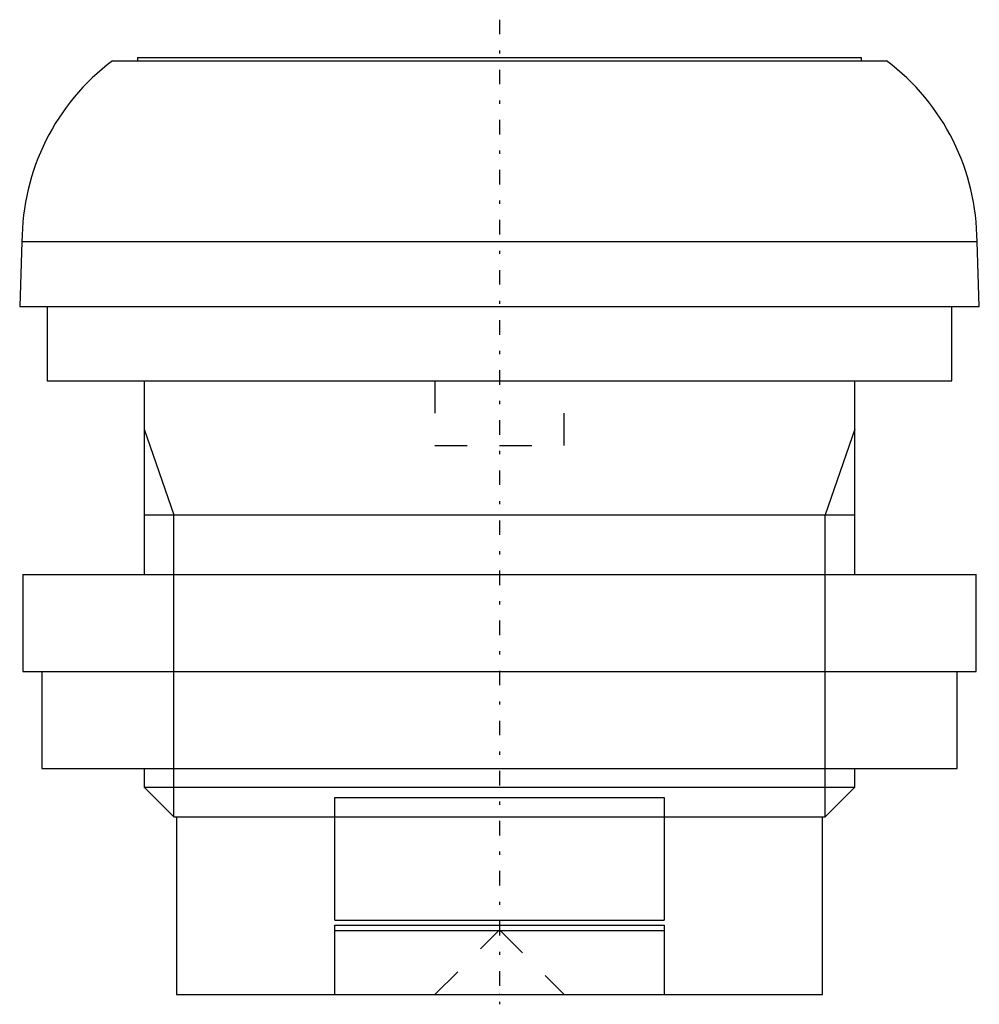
# Model space of a CAD drawing. Extents: x -14.8 to 14.8, y -0.3 to 30.2.
import ezdxf

# ---------------------------------------------------------------- set-up
doc = ezdxf.new("R2010")
doc.units = 0
doc.linetypes.add('CENTER', pattern=[1.5, 0.45, -0.5, 0.05, -0.5])
doc.linetypes.add('DASHED', pattern=[2, 1, -1])
for name, color, linetype in [('AM_0', 7, 'CONTINUOUS'), ('AM_10', 7, 'CONTINUOUS'), ('AM_3', 7, 'DASHED'), ('AM_7', 7, 'CENTER'), ('CONNECTIONPOINTS', 1, 'CONTINUOUS')]:
    doc.layers.add(name, color=color, linetype=linetype)

msp = doc.modelspace()

# ---------------------------------------------------------------- linework, layer by layer
at = {"layer": 'AM_0', "color": 7, "linetype": 'CONTINUOUS'}
for p, q in [((-11.2, 29), (-11.2, 28.9)), ((-11.2, 29), (11.2, 29)), ((11.2, 28.9), (11.2, 29)), ((-11.98, 28.9), (11.98, 28.9)), ((-14.78, 23.305), (-14.85, 21.3)), ((-14.78, 23.305), (14.78, 23.305)), ((14.85, 21.3), (14.78, 23.305)), ((-14.85, 21.3), (14.85, 21.3)), ((-14, 21.3), (-14, 19)), ((14, 19), (14, 21.3)), ((-14, 19), (14, 19)), ((-11, 19), (-11, 13)), ((11, 13), (11, 19)), ((-14.75, 13), (-14.75, 10)), ((-14.75, 13), (14.75, 13)), ((14.75, 10), (14.75, 13)), ((-14.75, 10), (14.75, 10)), ((-14.162, 10), (-14.162, 7)), ((14.162, 7), (14.162, 10)), ((-14.162, 7), (14.162, 7)), ((-11, 7), (-11, 6.42)), ((11, 6.42), (11, 7)), ((-11, 6.42), (-10.08, 5.5)), ((-11, 6.42), (11, 6.42)), ((10.08, 5.5), (11, 6.42)), ((-5.1, 2.3), (-5.1, 6.1)), ((-5.1, 6.1), (5.1, 6.1)), ((5.1, 6.1), (5.1, 2.3)), ((-10.08, 5.5), (10.08, 5.5)), ((-10, 5.5), (-10, 0)), ((10, 0), (10, 5.5)), ((-5.1, 2.3), (5.1, 2.3)), ((-5.1, 0), (-5.1, 2.15)), ((-5.1, 2.15), (5.1, 2.15)), ((5.1, 2.15), (5.1, 0)), ((-5.1, 1.988), (5.1, 1.988)), ((-10, 0), (10, 0))]:
    msp.add_line(p, q, dxfattribs=at)
for centre, start, end in [((-7.78, 23.3), 126.8699, 179.9625), ((7.78, 23.3), 0.0375, 53.1301)]:
    msp.add_arc(centre, 7, start, end, dxfattribs=at)
at = {"layer": 'AM_10', "color": 7, "linetype": 'CONTINUOUS'}
for p, q in [((-11, 17.5), (-10.08, 14.844)), ((11, 17.5), (10.08, 14.844)), ((-11, 14.844), (11, 14.844)), ((-10.08, 5.5), (-10.08, 14.844)), ((10.08, 5.5), (10.08, 14.844))]:
    msp.add_line(p, q, dxfattribs=at)
at = {"layer": 'AM_3', "color": 6, "linetype": 'DASHED'}
for p, q in [((-2, 19), (-2, 17)), ((2, 17), (2, 19)), ((-2, 17), (2, 17)), ((-2, 0), (0, 2)), ((0, 2), (2, 0))]:
    msp.add_line(p, q, dxfattribs=at)
at = {"layer": 'AM_7', "color": 4, "linetype": 'CENTER'}
msp.add_line((0, 30.175), (0, -0.302), dxfattribs=at)
at = {"layer": 'CONNECTIONPOINTS', "color": 1, "linetype": 'CONTINUOUS'}
msp.add_point((0, 0), dxfattribs=at)

doc.saveas('drawing.dxf')
